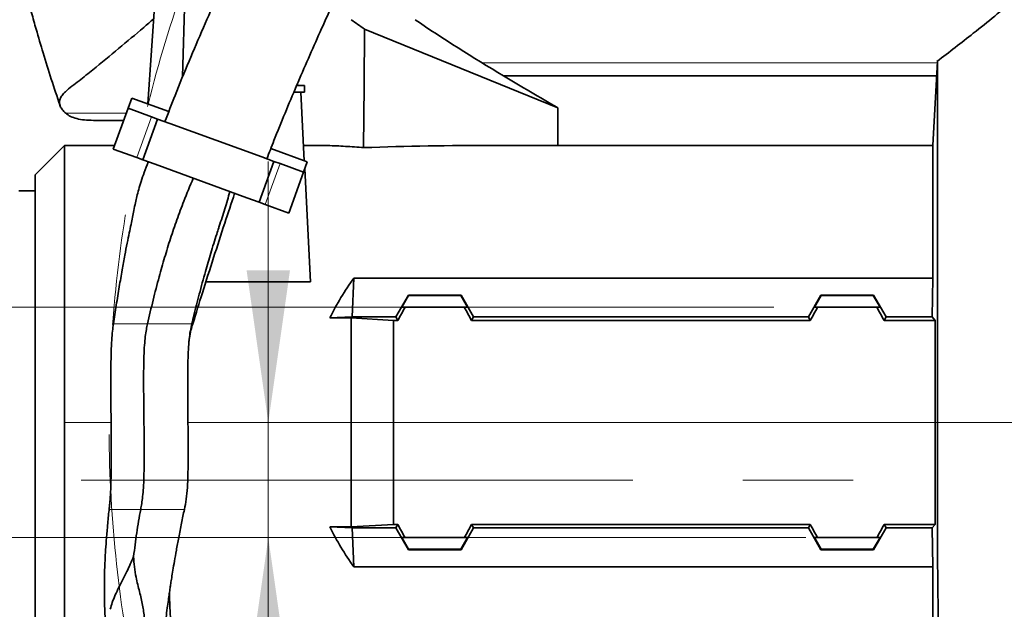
# Model space of a CAD drawing. Header units: millimetres. Extents: x 0 to 11920, y 0 to 8400.
# Tile 78 of 120: x 5130 to 5583, y 7270 to 7541. Entities that reach past the tile are written whole.
import ezdxf

# ---------------------------------------------------------------- set-up
doc = ezdxf.new("R2010")
doc.units = ezdxf.units.MM
doc.header["$LTSCALE"] = 20
doc.linetypes.add('CENTERX2', pattern=[20.32, 12.7, -2.54, 2.54, -2.54])
doc.styles.add('SLDTEXTSTYLE0', font='TXT', dxfattribs={"width": 0.605})
doc.dimstyles.new('SLDDIMSTYLE2', dxfattribs={"dimtxt": 70, "dimasz": 70, "dimexe": 0, "dimexo": 0.0625, "dimgap": 17.5, "dimtad": 1, "dimdec": 1, "dimrnd": 1e-09, "dimzin": 12, "dimdsep": 46, "dimtxsty": 'SLDTEXTSTYLE0', "dimsah": 1, "dimcen": 0.09, "dimadec": 0, "dimazin": 3, "dimtfac": 1, "dimtmove": 0, "dimatfit": 0, "dimfxl": 1, "dimfrac": 2, "dimtolj": 1, "dimtzin": 12, "dimarcsym": 0})

# ---------------------------------------------------------------- blocks, each defined once
blk = doc.blocks.new('SW_SYMBOL_HOLE_DEPTH')
at = {"color": 0, "linetype": 'Continuous', "lineweight": 18}
for p, q in [((0, 17500), (16000, 17500)), ((8000, 17500), (8000, 1500)), ((2000, 11100), (8000, 1500)), ((14000, 11100), (8000, 1500))]:
    blk.add_line(p, q, dxfattribs=at)
blk = doc.blocks.new('_D_83')
at = {"color": 7, "linetype": 'Continuous', "lineweight": 0}
for p, q in [((4851.83, 7409.12), (4851.83, 7529.12)), ((5477.07, 7409.12), (4821.83, 7409.12)), ((4851.83, 7409.12), (4851.83, 7303.12)), ((5491.75, 7303.12), (4821.83, 7303.12)), ((4851.83, 7303.12), (4851.83, 6421.16))]:
    blk.add_line(p, q, dxfattribs=at)
at = {"color": 7, "linetype": 'Continuous', "lineweight": 18}
for points in [[(4851.83, 7409.12), (4861.83, 7479.12), (4841.83, 7479.12)], [(4851.83, 7303.12), (4841.83, 7233.12), (4861.83, 7233.12)]]:
    blk.add_solid(points, dxfattribs=at)
at = {"color": 7, "linetype": 'Continuous', "lineweight": 18, "xscale": 0.004511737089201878, "yscale": 0.004511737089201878, "zscale": 0.004511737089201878, "rotation": 89.9999999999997}
blk.add_blockref('SW_SYMBOL_HOLE_DEPTH', (4841.72, 6955.68), dxfattribs=at)
at = {"color": 7, "linetype": 'Continuous', "lineweight": 18, "char_height": 70, "attachment_point": 1, "rotation": 90, "style": 'SLDTEXTSTYLE0'}
for s, insert in [('22)', (4761.4, 7052.37)), ('(4x M12', (4761.4, 6607.82)), ('106', (4761.4, 6421.16))]:
    blk.add_mtext(s, dxfattribs=dict(at, insert=insert))
blk = doc.blocks.new('_D_84')
at = {"color": 7, "linetype": 'Continuous', "lineweight": 0}
for p, q in [((5244.23, 7356.12), (5244.23, 7476.12)), ((5244.23, 7303.12), (5244.23, 7356.12)), ((5491.75, 7303.12), (5214.23, 7303.12)), ((5244.23, 7303.12), (5244.23, 6590.58))]:
    blk.add_line(p, q, dxfattribs=at)
at = {"color": 7, "linetype": 'Continuous', "lineweight": 18}
for points in [[(5244.23, 7356.12), (5254.23, 7426.12), (5234.23, 7426.12)], [(5244.23, 7303.12), (5234.23, 7233.12), (5254.23, 7233.12)]]:
    blk.add_solid(points, dxfattribs=at)
at = {"color": 7, "linetype": 'Continuous', "lineweight": 18, "insert": (5153.99, 6590.58), "char_height": 70, "attachment_point": 1, "rotation": 90, "style": 'SLDTEXTSTYLE0'}
blk.add_mtext('53', dxfattribs=at)

msp = doc.modelspace()

# ---------------------------------------------------------------- linework, layer by layer
at = {"color": 7, "linetype": 'Continuous', "lineweight": 35}
for p, q in [((5195.800635, 7604.615361), (5188.733825, 7502.711427)), ((5204.789643, 7515.154833), (5207.262834, 7601.021218)), ((5288.596414, 7537.139853), (5377.614812, 7500.887587)), ((5552.393436, 7522.36522), (5550.362642, 7483.615361)), ((5352.599328, 7515.615361), (5552.039691, 7515.615361)), ((5257.275062, 7511.112533), (5260.864136, 7511.112533)), ((5257.648042, 7511.112533), (5257.705918, 7512.107332)), ((5260.864136, 7508.112533), (5260.864136, 7511.112533)), ((5181.364136, 7505.393774), (5179.654035, 7500.695311)), ((5198.410284, 7499.189484), (5181.364136, 7505.393774)), ((5259.150884, 7508.115361), (5256.014024, 7508.115361)), ((5260.808916, 7476.478239), (5259.150884, 7508.115361)), ((5259.151033, 7508.112533), (5260.864136, 7508.112533)), ((5179.654035, 7500.695311), (5172.813632, 7481.901459)), ((5179.654035, 7500.695311), (5190.4605, 7496.76208)), ((5377.634923, 7483.615361), (5377.614812, 7500.887587)), ((5190.4605, 7496.76208), (5193.279578, 7495.736019)), ((5177.623099, 7495.115361), (5163.664398, 7495.115361)), ((5193.279578, 7495.736019), (5186.439175, 7476.942167)), ((5198.917734, 7493.683898), (5193.279578, 7495.736019)), ((5198.917734, 7493.683898), (5241.203902, 7478.292992)), ((5150.362642, 7483.615361), (5136.862642, 7470.115361)), ((5173.437442, 7483.615361), (5150.362642, 7483.615361)), ((5150.362642, 7483.615361), (5150.362642, 7356.115361)), ((5264.87728, 7483.615361), (5260.434875, 7483.615361)), ((5550.362642, 7483.615361), (5347.703191, 7483.615361)), ((5550.362642, 7422.554848), (5550.362642, 7483.615361)), ((5172.813632, 7481.901459), (5183.620097, 7477.968227)), ((5183.620097, 7477.968227), (5186.439175, 7476.942167)), ((5241.203902, 7478.292992), (5246.842058, 7476.240871)), ((5262.177701, 7475.980042), (5245.381799, 7482.09325)), ((5192.077331, 7474.890046), (5186.439175, 7476.942167)), ((5192.077331, 7474.890046), (5234.363499, 7459.499139)), ((5246.842058, 7476.240871), (5240.001655, 7457.447019)), ((5246.842058, 7476.240871), (5249.661135, 7475.214811)), ((5249.661135, 7475.214811), (5260.467601, 7471.281579)), ((5260.467601, 7471.281579), (5262.177701, 7475.980042)), ((5136.862642, 7470.115361), (5136.862642, 7246.429493)), ((5260.467601, 7471.281579), (5253.627198, 7452.487726)), ((5263.726002, 7420.816923), (5261.004022, 7472.755385)), ((5136.862642, 7462.615361), (5129.362642, 7462.615361)), ((5234.363499, 7459.499139), (5240.001655, 7457.447019)), ((5240.001655, 7457.447019), (5242.820733, 7456.420958)), ((5242.820733, 7456.420958), (5253.627198, 7452.487726)), ((5215.486896, 7420.816923), (5263.726002, 7420.816923)), ((5283.671654, 7422.554848), (5282.927101, 7404.664225)), ((5283.671654, 7422.554848), (5550.362642, 7422.554848)), ((5550.362642, 7422.554848), (5549.955461, 7404.664225)), ((5308.731322, 7414.68256), (5302.968405, 7404.664225)), ((5305.753346, 7409.115361), (5308.849446, 7414.477963)), ((5308.731322, 7414.68256), (5308.849446, 7414.477963)), ((5308.731322, 7414.68256), (5332.993962, 7414.68256)), ((5308.849446, 7414.477963), (5332.875838, 7414.477963)), ((5332.993962, 7414.68256), (5332.875838, 7414.477963)), ((5335.971938, 7409.115361), (5332.875838, 7414.477963)), ((5332.993962, 7414.68256), (5338.756879, 7404.664225)), ((5498.731322, 7414.68256), (5492.968405, 7404.664225)), ((5495.753346, 7409.115361), (5498.849446, 7414.477963)), ((5498.731322, 7414.68256), (5498.849446, 7414.477963)), ((5498.731322, 7414.68256), (5522.993962, 7414.68256)), ((5498.849446, 7414.477963), (5522.875838, 7414.477963)), ((5522.875838, 7414.477963), (5522.993962, 7414.68256)), ((5525.971938, 7409.115361), (5522.875838, 7414.477963)), ((5522.993962, 7414.68256), (5528.756879, 7404.664225)), ((5307.212556, 7409.115361), (5305.753346, 7409.115361)), ((5334.512727, 7409.115361), (5307.212556, 7409.115361)), ((5334.512727, 7409.115361), (5335.971938, 7409.115361)), ((5497.212556, 7409.115361), (5495.753346, 7409.115361)), ((5524.512727, 7409.115361), (5497.212556, 7409.115361)), ((5524.512727, 7409.115361), (5525.971938, 7409.115361)), ((5272.636866, 7404.211708), (5282.927101, 7404.664225)), ((5282.362642, 7404.211708), (5272.636866, 7404.211708)), ((5282.362642, 7404.211708), (5301.862642, 7403.100215)), ((5282.362642, 7404.211708), (5282.362642, 7356.115361)), ((5282.927101, 7404.664225), (5302.968405, 7404.664225)), ((5301.862642, 7403.100215), (5301.862642, 7356.115361)), ((5303.871386, 7403.100215), (5301.862642, 7403.100215)), ((5302.968405, 7404.664225), (5303.871386, 7403.100215)), ((5338.756879, 7404.664225), (5337.853897, 7403.100215)), ((5493.871386, 7403.100215), (5337.853897, 7403.100215)), ((5338.756879, 7404.664225), (5492.968405, 7404.664225)), ((5492.968405, 7404.664225), (5493.871386, 7403.100215)), ((5528.756879, 7404.664225), (5527.853897, 7403.100215)), ((5527.853897, 7403.100215), (5551.384593, 7403.100215)), ((5549.955461, 7404.664225), (5528.756879, 7404.664225)), ((5549.955461, 7404.664225), (5551.384593, 7403.100215)), ((5551.384593, 7356.115361), (5551.384593, 7403.100215)), ((5150.362642, 7356.115361), (5150.362642, 7232.273601)), ((5282.362642, 7356.115361), (5282.362642, 7308.019013)), ((5301.862642, 7356.115361), (5301.862642, 7309.130506)), ((5551.384593, 7309.130506), (5551.384593, 7356.115361)), ((5282.927101, 7307.566497), (5272.636866, 7308.019013)), ((5282.362642, 7308.019013), (5272.636866, 7308.019013)), ((5301.862642, 7309.130506), (5282.362642, 7308.019013)), ((5282.927101, 7307.566497), (5302.968405, 7307.566497)), ((5282.927101, 7307.566497), (5283.671654, 7289.675873)), ((5301.862642, 7309.130506), (5303.871386, 7309.130506)), ((5303.871386, 7309.130506), (5302.968405, 7307.566497)), ((5302.968405, 7307.566497), (5308.731322, 7297.548162)), ((5338.756879, 7307.566497), (5332.993962, 7297.548162)), ((5337.853897, 7309.130506), (5493.871386, 7309.130506)), ((5337.853897, 7309.130506), (5338.756879, 7307.566497)), ((5338.756879, 7307.566497), (5492.968405, 7307.566497)), ((5493.871386, 7309.130506), (5492.968405, 7307.566497)), ((5492.968405, 7307.566497), (5498.731322, 7297.548162)), ((5528.756879, 7307.566497), (5522.993962, 7297.548162)), ((5551.384593, 7309.130506), (5527.853897, 7309.130506)), ((5527.853897, 7309.130506), (5528.756879, 7307.566497)), ((5549.955461, 7307.566497), (5528.756879, 7307.566497)), ((5551.384593, 7309.130506), (5549.955461, 7307.566497)), ((5549.955461, 7307.566497), (5550.362642, 7289.675873)), ((5305.753346, 7303.115361), (5307.212556, 7303.115361)), ((5305.753346, 7303.115361), (5308.849446, 7297.752758)), ((5307.212556, 7303.115361), (5334.512727, 7303.115361)), ((5332.875838, 7297.752758), (5335.971938, 7303.115361)), ((5334.512727, 7303.115361), (5335.971938, 7303.115361)), ((5497.212556, 7303.115361), (5495.753346, 7303.115361)), ((5498.849446, 7297.752758), (5495.753346, 7303.115361)), ((5497.212556, 7303.115361), (5524.512727, 7303.115361)), ((5525.971938, 7303.115361), (5522.875838, 7297.752758)), ((5525.971938, 7303.115361), (5524.512727, 7303.115361)), ((5308.849446, 7297.752758), (5308.731322, 7297.548162)), ((5308.731322, 7297.548162), (5332.993962, 7297.548162)), ((5308.849446, 7297.752758), (5332.875838, 7297.752758)), ((5332.993962, 7297.548162), (5332.875838, 7297.752758)), ((5498.731322, 7297.548162), (5498.849446, 7297.752758)), ((5498.731322, 7297.548162), (5522.993962, 7297.548162)), ((5498.849446, 7297.752758), (5522.875838, 7297.752758)), ((5522.993962, 7297.548162), (5522.875838, 7297.752758)), ((5550.362642, 7289.675873), (5283.671654, 7289.675873)), ((5550.362642, 7289.675873), (5550.362642, 7233.260745))]:
    msp.add_line(p, q, dxfattribs=at)
at = {"color": 8, "linetype": 'Continuous', "lineweight": 18}
for p, q in [((5552.354137, 7521.615361), (5342.622103, 7521.615361)), ((5150.978087, 7498.373226), (5178.808865, 7498.373226)), ((5190.4605, 7496.76208), (5183.620097, 7477.968227)), ((5249.661135, 7475.214811), (5242.820733, 7456.420958)), ((5150.362642, 7356.115361), (5171.815323, 7356.115361)), ((5207.236848, 7356.115361), (5282.362642, 7356.115361)), ((5282.362642, 7356.115361), (5301.862642, 7356.115361)), ((5551.384593, 7356.115361), (5301.862642, 7356.115361)), ((5551.384593, 7356.115361), (5552.393474, 7356.115361)), ((5181.406406, 7316.115361), (5185.466486, 7316.115361))]:
    msp.add_line(p, q, dxfattribs=at)
at = {"color": 7, "linetype": 'CENTERX2', "lineweight": 18}
msp.add_line((5158.057994, 7329.615361), (5514.182706, 7329.615361), dxfattribs=at)
at = {"color": 7, "linetype": 'Continuous', "lineweight": 35, "flags": 128}
msp.add_lwpolyline([(5288.596414, 7537.139853), (5288.382207, 7511.096352), (5288.149744, 7482.577291)], dxfattribs=at)
at = {"color": 7, "linetype": 'CENTERX2', "lineweight": 18}
for radius in [709.017293, 600]:
    msp.add_circle((5770.862642, 7356.115361), radius, dxfattribs=at)
at = {"color": 7, "linetype": 'Continuous', "lineweight": 35}
for centre, major_axis, ratio, start_param, end_param in [((5427.245321, 7535.231363), (248.79207, -130.971312), 0.249052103, 4.2277331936, 4.2573216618), ((5415.866532, 7543.046981), (194.744605, -102.51917), 0.249052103, 4.2847955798, 4.5147898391), ((5425.794712, 7536.227726), (192.248427, -101.20511), 0.249052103, 4.4556557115, 4.5916365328), ((5373.188575, 7356.115361), (469.965132, -7.461393), 0.2708317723, 1.6293505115, 1.7570438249), ((5413.35966, 7356.115361), (151.948583, 0), 0.8390996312, 2.5934603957, 2.7547932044), ((5268.315554, 7356.115361), (85.07475, 146.949349), 0.0453552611, 5.0639744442, 5.1074921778), ((5373.40973, 7356.115361), (-85.07475, 146.949349), 0.0453552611, 1.1756931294, 1.219210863), ((5458.315554, 7356.115361), (85.07475, 146.949349), 0.0453552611, 5.0639744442, 5.1074921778), ((5563.40973, 7356.115361), (-85.07475, 146.949349), 0.0453552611, 1.1756931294, 1.219210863), ((5413.35966, 7356.115361), (151.948583, 0), 0.8390996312, 3.5283921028, 3.6897249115), ((5268.315554, 7356.115361), (-85.07475, 146.949349), 0.0453552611, 4.317285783, 4.3608035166), ((5373.40973, 7356.115361), (85.07475, 146.949349), 0.0453552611, 1.9223817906, 1.9658995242), ((5458.315554, 7356.115361), (-85.07475, 146.949349), 0.0453552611, 4.317285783, 4.3608035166), ((5563.40973, 7356.115361), (85.07475, 146.949349), 0.0453552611, 1.9223817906, 1.9658995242)]:
    msp.add_ellipse(centre, major_axis=major_axis, ratio=ratio, start_param=start_param, end_param=end_param, dxfattribs=at)
for points, knots in [([(5399.60531, 7757.689857), (5399.635785, 7757.775851), (5400.041859, 7758.921666), (5400.751706, 7761.02087), (5401.695492, 7763.854822), (5402.496283, 7766.337032), (5403.19646, 7768.5616), (5403.787147, 7770.486932), (5404.267184, 7772.090035), (5404.640856, 7773.363261), (5405.035029, 7774.730701), (5405.494692, 7776.36758), (5406.049339, 7778.421383), (5406.650853, 7780.775801), (5407.275587, 7783.457212), (5407.813327, 7786.10294), (5408.261136, 7788.828488), (5408.570838, 7791.510594), (5408.72402, 7794.176129), (5408.687826, 7796.992327), (5408.406035, 7799.954822), (5407.71804, 7803.350204), (5406.553888, 7806.836657), (5404.892609, 7810.193058), (5402.702209, 7813.377186), (5400.258367, 7816.032042), (5397.719834, 7818.14359), (5394.755903, 7820.059033), (5391.312221, 7821.650019), (5387.540742, 7822.718441), (5384.023134, 7823.18327), (5380.879007, 7823.199484), (5377.963105, 7822.895031), (5374.889958, 7822.227136), (5371.616428, 7821.095358), (5368.249963, 7819.429542), (5365.584908, 7817.661801), (5363.747345, 7816.220341), (5362.517253, 7815.160815), (5361.364509, 7814.094556), (5360.151375, 7812.892246), (5358.868296, 7811.532647), (5357.586638, 7810.087042), (5356.412254, 7808.689609), (5355.444014, 7807.490586), (5354.625623, 7806.448949), (5353.78418, 7805.352584), (5352.801497, 7804.039938), (5351.675979, 7802.496182), (5350.430853, 7800.742727), (5349.194616, 7798.957776), (5348.076433, 7797.309082), (5347.112982, 7795.866527), (5346.198001, 7794.479231), (5344.883379, 7792.461574), (5343.065427, 7789.620068), (5340.476826, 7785.477981), (5337.354437, 7780.361155), (5333.630121, 7774.115285), (5329.416416, 7766.899132), (5324.737667, 7758.732508), (5319.737582, 7749.853275), (5314.593552, 7740.578598), (5310.030477, 7732.240218), (5306.090423, 7724.967725), (5302.7874, 7718.825795), (5299.524595, 7712.716124), (5296.321103, 7706.677617), (5293.282265, 7700.913361), (5290.572591, 7695.744123), (5288.292414, 7691.373563), (5286.453352, 7687.835058), (5284.922818, 7684.881166), (5283.514234, 7682.155724), (5281.681565, 7678.600663), (5279.215603, 7673.79871), (5276.012642, 7667.527807), (5272.332088, 7660.276447), (5268.518788, 7652.709258), (5264.608742, 7644.893669), (5260.606304, 7636.835573), (5256.174322, 7627.839127), (5251.260367, 7617.769532), (5245.885531, 7606.633604), (5240.082217, 7594.454194), (5233.930062, 7581.346883), (5227.495472, 7567.395756), (5220.905392, 7552.805021), (5214.259025, 7537.725241), (5207.689217, 7522.320547), (5201.73934, 7507.909181), (5198.15123, 7498.564643), (5196.601187, 7494.527858)], [0, 0, 0, 0, 0.0011116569, 0.0148121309, 0.0271569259, 0.0381207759, 0.0476873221, 0.0571367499, 0.064632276, 0.0702719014, 0.0756439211, 0.08465015, 0.0943426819, 0.1066924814, 0.1198729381, 0.1337463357, 0.146257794, 0.1585796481, 0.1705051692, 0.1814308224, 0.1916617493, 0.2003022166, 0.2089597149, 0.2176297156, 0.2245309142, 0.2315541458, 0.2378359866, 0.2436162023, 0.2512077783, 0.2584729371, 0.2651820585, 0.2711549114, 0.2773067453, 0.2844441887, 0.29256511, 0.3016445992, 0.3106824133, 0.3163674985, 0.3218236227, 0.3277145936, 0.3343241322, 0.3416551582, 0.3495987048, 0.3566990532, 0.3620796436, 0.3665427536, 0.3715482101, 0.377457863, 0.3842793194, 0.3914687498, 0.3988973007, 0.4049422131, 0.4097270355, 0.414498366, 0.4195643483, 0.4303965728, 0.4423389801, 0.4576982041, 0.4744822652, 0.4927623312, 0.5126125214, 0.5334435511, 0.5539634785, 0.5740685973, 0.5869472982, 0.5996014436, 0.6120140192, 0.6241691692, 0.6359287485, 0.6463036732, 0.6546063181, 0.6614576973, 0.6668473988, 0.671678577, 0.6771620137, 0.6872678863, 0.6991093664, 0.7126845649, 0.7279820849, 0.7411950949, 0.7557670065, 0.7720546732, 0.7900083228, 0.8099253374, 0.8313897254, 0.8542619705, 0.8783615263, 0.9034596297, 0.9288108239, 0.9545577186, 0.9803692, 1, 1, 1, 1]), ([(5243.575806, 7477.427503), (5244.648769, 7480.223175), (5247.355804, 7487.27652), (5251.943903, 7498.49675), (5257.24157, 7511.099879), (5262.648453, 7523.568773), (5268.062877, 7535.764079), (5273.714781, 7548.235796), (5279.519899, 7560.807655), (5285.394001, 7573.313559), (5290.945253, 7584.962759), (5296.151565, 7595.752545), (5300.970178, 7605.63014), (5305.368501, 7614.560028), (5309.331462, 7622.539287), (5312.916052, 7629.704375), (5316.471565, 7636.765154), (5319.952342, 7643.631249), (5323.285231, 7650.161655), (5326.105389, 7655.655726), (5328.625858, 7660.542504), (5331.06336, 7665.247515), (5333.674343, 7670.263602), (5336.562383, 7675.783485), (5339.822592, 7681.978151), (5343.518041, 7688.951507), (5347.624878, 7696.639094), (5352.065467, 7704.874198), (5356.629981, 7713.248706), (5361.106287, 7721.364955), (5365.343145, 7728.950759), (5369.322997, 7735.980317), (5373.039858, 7742.449379), (5376.487077, 7748.352453), (5379.611914, 7753.606899), (5382.089922, 7757.689864), (5383.975228, 7760.739361), (5385.367922, 7762.957856), (5386.598878, 7764.888539), (5387.776984, 7766.707801), (5388.994615, 7768.555124), (5390.164497, 7770.290216), (5391.203041, 7771.793313), (5392.033733, 7772.968451), (5392.746606, 7773.954476), (5393.414852, 7774.85779), (5394.074038, 7775.72563), (5394.746098, 7776.580009), (5395.332941, 7777.292553), (5395.780829, 7777.804512), (5395.851666, 7777.883663), (5395.890023, 7777.926522)], [0, 0, 0, 0, 0.02091935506, 0.05277853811, 0.08508610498, 0.11738266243, 0.14927495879, 0.18044035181, 0.21588517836, 0.24960824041, 0.28132981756, 0.31083318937, 0.33842507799, 0.36342198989, 0.3857382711, 0.40596053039, 0.42455854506, 0.4464237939, 0.46544407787, 0.48161724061, 0.49478052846, 0.50877469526, 0.5236682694, 0.53994646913, 0.55891914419, 0.58060090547, 0.60490536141, 0.63171878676, 0.66016768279, 0.68783007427, 0.7145151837, 0.7402167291, 0.76493565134, 0.78868085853, 0.81143793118, 0.83217254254, 0.84463537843, 0.85605305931, 0.8664619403, 0.87623026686, 0.88764811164, 0.90110293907, 0.91172473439, 0.92128136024, 0.92976632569, 0.9379339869, 0.94795559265, 0.95995033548, 0.9729800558, 0.98536927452, 1, 1, 1, 1]), ([(5130.105806, 7563.938458), (5130.45399, 7562.540608), (5131.441746, 7558.575079), (5133.138021, 7552.12698), (5135.192241, 7544.563534), (5137.639022, 7535.903991), (5140.646007, 7525.740268), (5144.291166, 7514.012115), (5146.976303, 7505.979111), (5148.335062, 7501.914172)], [0, 0, 0, 0, 0.0670037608, 0.1900814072, 0.3092282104, 0.429726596, 0.606128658, 0.8006893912, 1, 1, 1, 1]), ([(5588.538996, 7551.10556), (5582.040825, 7545.762993), (5570.089712, 7535.937209), (5557.81605, 7526.519212), (5552.215938, 7522.222056)], [0, 0, 0, 0, 0.5437293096, 1, 1, 1, 1]), ([(5150.978087, 7498.373226), (5150.404727, 7498.918128), (5149.257779, 7500.008149), (5148.329358, 7501.650438), (5147.964225, 7503.302518), (5148.253907, 7504.962618), (5149.168208, 7506.62797), (5150.982411, 7508.577797), (5153.791062, 7510.808203), (5158.180977, 7514.164038), (5165.348493, 7519.937825), (5175.375445, 7528.128113), (5184.608538, 7535.948772), (5189.924116, 7540.513286), (5191.445922, 7541.820068)], [0, 0, 0, 0, 0.0375957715, 0.0752064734, 0.1128030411, 0.1509267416, 0.1890663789, 0.2271937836, 0.2852716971, 0.3433535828, 0.4595136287, 0.6846080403, 0.9097058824, 1, 1, 1, 1]), ([(5552.393436, 7522.36522), (5552.393454, 7522.255721), (5552.39349, 7522.035962), (5552.393393, 7520.237049), (5552.393479, 7517.33139), (5552.393437, 7513.241172), (5552.393411, 7508.074793), (5552.393498, 7501.863883), (5552.393393, 7494.534144), (5552.393469, 7486.220308), (5552.393451, 7477.041081), (5552.3934, 7467.038213), (5552.393501, 7456.122511), (5552.3934, 7444.507216), (5552.393454, 7432.354838), (5552.393472, 7419.70449), (5552.393388, 7406.447183), (5552.39348, 7394.345945), (5552.393451, 7383.689076), (5552.393414, 7374.588995), (5552.39344, 7365.385536), (5552.393463, 7359.208613), (5552.393474, 7356.115361)], [0, 0, 0, 0, 0.0527198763, 0.1058062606, 0.1600460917, 0.2146847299, 0.2674043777, 0.3204890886, 0.3747273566, 0.4293636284, 0.4821268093, 0.5352571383, 0.5895440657, 0.644231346, 0.696954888, 0.750044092, 0.8042870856, 0.8589278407, 0.893925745, 0.9290301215, 0.9644600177, 1, 1, 1, 1]), ([(5150.978087, 7498.373226), (5151.671797, 7497.866251), (5153.060762, 7496.851171), (5155.950369, 7495.863217), (5159.405634, 7495.228739), (5162.243744, 7495.153182), (5163.664398, 7495.115361)], [0, 0, 0, 0, 0.24859445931, 0.497742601, 0.74858815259, 1, 1, 1, 1]), ([(5264.87728, 7483.597321), (5267.102881, 7483.583517), (5271.965602, 7483.553356), (5279.725398, 7483.194896), (5285.339789, 7482.783295), (5288.149744, 7482.577291)], [0, 0, 0, 0, 0.2965479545, 0.6479282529, 1, 1, 1, 1]), ([(5188.987637, 7476.014894), (5188.968419, 7475.971519), (5188.270912, 7474.397213), (5187.152543, 7471.380313), (5185.69653, 7467.170509), (5184.586917, 7463.445822), (5183.730137, 7460.193596), (5182.978162, 7456.987941), (5182.31916, 7453.817434), (5181.673924, 7450.476427), (5180.990587, 7447.01095), (5180.18183, 7443.08187), (5179.191553, 7438.37391), (5178.057324, 7432.665476), (5176.853957, 7425.969659), (5175.55383, 7418.32633), (5174.193583, 7410.092872), (5173.342197, 7404.419993), (5172.914015, 7401.566968)], [0, 0, 0, 0, 0.0018973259, 0.0688628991, 0.1270868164, 0.1778049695, 0.2217596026, 0.2593271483, 0.3071896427, 0.3490258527, 0.3929917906, 0.4457593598, 0.5083520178, 0.5831893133, 0.6731820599, 0.7752959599, 0.8869909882, 1, 1, 1, 1]), ([(5209.675154, 7468.484962), (5208.19977, 7464.974894), (5205.569367, 7458.716934), (5202.065425, 7449.427889), (5199.120712, 7440.782754), (5196.468956, 7432.014527), (5193.777606, 7422.544689), (5191.13201, 7412.392876), (5189.464125, 7405.165846), (5188.629697, 7401.550223)], [0, 0, 0, 0, 0.1652014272, 0.2945309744, 0.4242031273, 0.5544898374, 0.6849989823, 0.8424075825, 1, 1, 1, 1]), ([(5209.480902, 7401.535696), (5210.9367, 7406.268358), (5214.06499, 7416.43813), (5218.976318, 7431.853765), (5223.929759, 7447.125453), (5227.203766, 7456.96457), (5228.729773, 7461.55056)], [0, 0, 0, 0, 0.2351460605, 0.5052931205, 0.7694182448, 1, 1, 1, 1]), ([(5221.392345, 7445.628311), (5221.479544, 7445.898383), (5222.417605, 7448.803735), (5223.813126, 7453.009363), (5225.460837, 7458.315363), (5226.123284, 7461.021967), (5226.455071, 7462.377572)], [0, 0, 0, 0, 0.0486704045, 0.5235807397, 0.7613850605, 1, 1, 1, 1]), ([(5209.062244, 7401.535533), (5209.373161, 7402.856584), (5210.441028, 7407.393837), (5212.501782, 7415.439125), (5215.082317, 7424.954991), (5217.780768, 7434.178638), (5219.820955, 7440.864291), (5221.094642, 7444.682386), (5221.408475, 7445.623154)], [0, 0, 0, 0, 0.0882768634, 0.3031938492, 0.5393814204, 0.730518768, 0.9336006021, 1, 1, 1, 1]), ([(5172.90835, 7401.550223), (5172.751193, 7400.428463), (5172.401893, 7397.935212), (5172.066413, 7393.644394), (5171.848103, 7388.330597), (5171.736864, 7381.952576), (5171.708138, 7374.713632), (5171.736792, 7366.945401), (5171.793998, 7359.026111), (5171.85275, 7351.318905), (5171.890061, 7344.13115), (5171.888927, 7337.689615), (5171.839088, 7332.12871), (5171.737134, 7327.488818), (5171.585472, 7323.722495), (5171.391938, 7320.706146), (5171.166882, 7318.256082), (5171.004184, 7316.791901), (5170.929007, 7316.115361)], [0, 0, 0, 0, 0.0399655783, 0.0888284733, 0.1509742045, 0.2264152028, 0.3124001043, 0.4047306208, 0.4987508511, 0.5900521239, 0.6749433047, 0.7507310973, 0.815849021, 0.8698683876, 0.9134192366, 0.9480430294, 0.9759927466, 1, 1, 1, 1]), ([(5188.629697, 7401.550223), (5188.435118, 7400.663297), (5188.01065, 7398.728486), (5187.524541, 7395.435727), (5187.165693, 7391.365561), (5186.933591, 7386.372687), (5186.817456, 7380.460176), (5186.799212, 7373.751198), (5186.851508, 7366.460293), (5186.940935, 7358.862799), (5187.03099, 7351.264484), (5187.085652, 7343.971098), (5187.072791, 7337.257937), (5186.967551, 7331.339449), (5186.754377, 7326.338862), (5186.42897, 7322.258973), (5185.992432, 7318.954744), (5185.631808, 7317.007872), (5185.466486, 7316.115361)], [0, 0, 0, 0, 0.0318059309, 0.0693840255, 0.1164969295, 0.1748590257, 0.2443946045, 0.3235790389, 0.4098012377, 0.4997273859, 0.5896630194, 0.6759139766, 0.7551471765, 0.824752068, 0.8832029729, 0.9304188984, 0.9681017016, 1, 1, 1, 1]), ([(5205.574143, 7316.115361), (5205.883833, 7317.65735), (5206.551212, 7320.980326), (5206.99641, 7326.351027), (5207.2256, 7331.857596), (5207.31264, 7337.042068), (5207.334696, 7341.558152), (5207.326809, 7345.353894), (5207.308302, 7348.480247), (5207.284961, 7351.35185), (5207.25491, 7354.45758), (5207.215232, 7358.171355), (5207.168918, 7362.495744), (5207.123214, 7367.474739), (5207.09281, 7373.157512), (5207.107576, 7378.968712), (5207.200861, 7384.580708), (5207.388123, 7389.576647), (5207.721857, 7394.11478), (5208.242191, 7398.067654), (5208.789238, 7400.444327), (5209.043786, 7401.550223)], [0, 0, 0, 0, 0.0557429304, 0.120125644, 0.1880373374, 0.2486343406, 0.3014224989, 0.345984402, 0.381383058, 0.4107658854, 0.446417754, 0.4900089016, 0.5406615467, 0.5976719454, 0.6641515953, 0.7394194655, 0.8009105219, 0.8604369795, 0.9142400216, 0.9600948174, 1, 1, 1, 1]), ([(5207.637832, 7392.442538), (5207.721646, 7393.277355), (5207.926875, 7395.321494), (5208.522502, 7398.374951), (5209.170705, 7400.54492), (5209.471005, 7401.550223)], [0, 0, 0, 0, 0.2703437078, 0.6619649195, 1, 1, 1, 1]), ([(5552.393474, 7356.115361), (5552.39348, 7352.909593), (5552.393494, 7346.487248), (5552.393224, 7337.039598), (5552.394013, 7327.786929), (5552.39024, 7315.757342), (5552.419489, 7300.838787), (5552.573924, 7282.947271), (5552.909233, 7258.999442), (5553.693491, 7223.064004), (5555.22284, 7175.081875), (5558.04242, 7103.487218), (5560.534338, 7049.092109), (5562.327117, 7011.532298), (5562.497003, 7007.901751), (5562.689926, 7003.596608), (5562.851572, 6999.757323), (5562.97878, 6996.556971), (5563.076399, 6993.92042), (5563.153952, 6991.507241), (5563.189478, 6989.946546), (5563.189783, 6989.129181), (5563.140179, 6989.107347), (5563.061911, 6989.12123), (5562.934134, 6989.11256), (5562.974531, 6989.114496), (5563.000133, 6989.115723)], [0, 0, 0, 0, 0.02123520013, 0.04254200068, 0.06279947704, 0.08311883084, 0.12390380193, 0.16469134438, 0.20490449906, 0.28707152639, 0.40949780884, 0.53193222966, 0.77493110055, 0.78114742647, 0.78737802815, 0.8000911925, 0.81257926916, 0.81880244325, 0.82980046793, 0.84079485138, 0.85210830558, 0.86177381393, 0.87163425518, 0.89150252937, 0.93123833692, 1, 1, 1, 1]), ([(5170.93985, 7316.131212), (5170.894441, 7315.746696), (5170.570037, 7312.999718), (5170.118362, 7308.177855), (5169.587947, 7301.916652), (5169.219784, 7296.415225), (5168.971858, 7291.590939), (5168.82181, 7287.375774), (5168.740237, 7283.550053), (5168.714509, 7280.121233), (5168.731308, 7277.098018), (5168.773718, 7274.533591), (5168.829024, 7272.455321), (5168.8848, 7270.875405), (5168.934157, 7269.677958), (5168.987804, 7268.517347), (5169.062508, 7267.08688), (5169.17044, 7265.329312), (5169.288955, 7263.558561), (5169.394312, 7262.398856), (5169.437974, 7261.918256)], [0, 0, 0, 0, 0.02050336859, 0.14647599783, 0.25763432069, 0.35575123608, 0.44233895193, 0.51861956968, 0.5855127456, 0.65267017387, 0.70899890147, 0.75523351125, 0.79818422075, 0.82809400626, 0.84652246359, 0.86764562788, 0.89550945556, 0.92999393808, 0.97098832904, 1, 1, 1, 1]), ([(5185.466486, 7316.115361), (5184.823255, 7312.500589), (5183.534113, 7305.255974), (5182.650112, 7298.039217), (5182.207192, 7294.423331)], [0, 0, 0, 0, 0.49895974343, 1, 1, 1, 1]), ([(5197.01594, 7265.340614), (5197.058319, 7265.699685), (5197.266174, 7267.460787), (5197.662307, 7270.488538), (5198.157027, 7274.131531), (5198.5384, 7276.800624), (5198.814029, 7278.677683), (5199.044704, 7280.221876), (5199.345213, 7282.194137), (5199.765511, 7284.878485), (5200.322918, 7288.318854), (5201.034339, 7292.535647), (5201.919365, 7297.549809), (5203.003572, 7303.381993), (5204.225931, 7309.651258), (5205.139345, 7313.998111), (5205.58223, 7316.105757)], [0, 0, 0, 0, 0.0235825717, 0.1156633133, 0.1915922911, 0.2514739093, 0.279719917, 0.3059254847, 0.3449253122, 0.3982648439, 0.4659614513, 0.5480542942, 0.6446118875, 0.7557365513, 0.8815646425, 1, 1, 1, 1]), ([(5182.207192, 7294.423331), (5181.179242, 7292.083935), (5179.570072, 7288.421803), (5177.198879, 7283.792644), (5175.36489, 7280.221084), (5173.702596, 7276.742964), (5172.335066, 7273.397309), (5171.72282, 7271.206098), (5171.428035, 7270.151072)], [0, 0, 0, 0, 0.2596595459, 0.4064756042, 0.554449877, 0.7057692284, 0.8583334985, 1, 1, 1, 1]), ([(5182.207192, 7294.423331), (5182.287909, 7292.830547), (5182.450379, 7289.624544), (5183.423756, 7284.188839), (5184.932098, 7278.288631), (5186.429596, 7272.028638), (5187.242726, 7266.142665), (5187.428728, 7260.504434), (5187.179863, 7255.109785), (5186.640113, 7249.852392), (5185.876067, 7244.533591), (5185.127576, 7240.189569), (5184.632088, 7237.690334), (5184.478552, 7236.915899)], [0, 0, 0, 0, 0.07126956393, 0.14345345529, 0.24577401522, 0.34469844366, 0.44611699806, 0.54203189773, 0.63872692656, 0.73695745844, 0.83551259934, 0.9490304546, 1, 1, 1, 1]), ([(5285.310746, 7131.548759), (5284.054107, 7131.756787), (5279.544861, 7132.503261), (5272.254159, 7134.082318), (5263.40934, 7136.306617), (5256.078103, 7138.562172), (5250.192074, 7140.677152), (5245.816606, 7142.441758), (5242.100244, 7144.11293), (5239.055145, 7145.631102), (5236.643714, 7146.954792), (5234.721713, 7148.099099), (5233.019222, 7149.185038), (5231.256891, 7150.394597), (5229.626126, 7151.617735), (5228.223199, 7152.757998), (5227.018199, 7153.801296), (5225.724164, 7155.00105), (5224.272225, 7156.464657), (5222.818548, 7158.080695), (5221.49511, 7159.700805), (5220.366632, 7161.20211), (5219.39291, 7162.594429), (5218.457395, 7164.022221), (5217.487113, 7165.604845), (5216.423767, 7167.475136), (5215.282619, 7169.659837), (5214.198008, 7171.936345), (5213.22728, 7174.169059), (5212.381799, 7176.290637), (5211.602481, 7178.455234), (5210.943657, 7180.538435), (5210.42886, 7182.385118), (5209.974905, 7184.212555), (5209.596045, 7185.96025), (5209.292103, 7187.552211), (5209.046056, 7188.974418), (5208.815777, 7190.434138), (5208.593021, 7191.987443), (5208.360239, 7193.756182), (5208.126366, 7195.678655), (5207.863215, 7197.970195), (5207.591167, 7200.457439), (5207.29069, 7203.308817), (5206.964682, 7206.485483), (5206.619796, 7209.889658), (5206.267315, 7213.374414), (5205.748511, 7218.370656), (5205.022247, 7224.953569), (5203.766719, 7233.791642), (5202.115476, 7243.470284), (5200.745306, 7251.690255), (5199.944277, 7257.806527), (5199.566809, 7261.35626), (5199.292272, 7264.625001), (5199.10268, 7267.399598), (5198.980838, 7269.573187), (5198.902088, 7271.259429), (5198.842523, 7272.762198), (5198.787724, 7274.500755), (5198.743994, 7276.310358), (5198.735095, 7277.587549), (5198.731446, 7278.111192)], [0, 0, 0, 0, 0.0143694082, 0.0515623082, 0.088798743, 0.1257355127, 0.1485285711, 0.1694516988, 0.1878198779, 0.2037025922, 0.2171681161, 0.2281020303, 0.2380972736, 0.2505327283, 0.2650890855, 0.2748660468, 0.2841517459, 0.2956354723, 0.3096558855, 0.3258569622, 0.3408589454, 0.3538692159, 0.3658436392, 0.3770178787, 0.3901875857, 0.4054101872, 0.4223380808, 0.4411970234, 0.4579855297, 0.473177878, 0.4896277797, 0.5068198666, 0.5196212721, 0.5318048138, 0.5460009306, 0.5568694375, 0.5657322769, 0.5753290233, 0.5857128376, 0.5956695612, 0.6090135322, 0.6214568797, 0.6359265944, 0.6524082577, 0.6708199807, 0.6907297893, 0.7108441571, 0.7309766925, 0.7763773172, 0.8207092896, 0.8655239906, 0.9113367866, 0.9268224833, 0.9417557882, 0.9542996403, 0.9644551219, 0.972173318, 0.9773578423, 0.9819645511, 0.9874907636, 0.9948712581, 1, 1, 1, 1])]:
    msp.add_open_spline(points, degree=3, knots=knots, dxfattribs=at)
at = {"color": 8, "linetype": 'Continuous', "lineweight": 18}
for points, knots in [([(5188.629697, 7401.550223), (5187.220513, 7401.550223), (5184.402081, 7401.550223), (5180.444863, 7401.550223), (5177.060641, 7401.550223), (5174.556998, 7401.550223), (5173.096591, 7401.550223), (5173.046049, 7401.550223), (5173.024632, 7401.550223)], [0, 0, 0, 0, 0.1741593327, 0.348326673, 0.5227896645, 0.6974300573, 0.8717877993, 1, 1, 1, 1]), ([(5188.629697, 7401.550223), (5188.785551, 7401.550223), (5189.097098, 7401.550223), (5190.113056, 7401.550223), (5191.467284, 7401.550223), (5193.139661, 7401.550223), (5195.047646, 7401.550223), (5197.11566, 7401.550223), (5199.258285, 7401.550223), (5201.387104, 7401.550223), (5203.408711, 7401.550223), (5205.236882, 7401.550223), (5206.787525, 7401.550223), (5208.001482, 7401.550223), (5208.751189, 7401.550223), (5209.083, 7401.550223), (5209.023325, 7401.550223), (5209.016046, 7401.550223)], [0, 0, 0, 0, 0.07073706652, 0.14140065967, 0.21204854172, 0.28272935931, 0.35347606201, 0.42429272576, 0.49514706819, 0.5659782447, 0.6367377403, 0.70742389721, 0.77805137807, 0.84867099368, 0.91937675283, 0.9901649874, 1, 1, 1, 1]), ([(5209.366056, 7401.550223), (5209.409352, 7401.550223), (5209.484356, 7401.550223), (5209.449014, 7401.550223), (5209.434073, 7401.550223)], [0, 0, 0, 0, 0.5772628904, 1, 1, 1, 1]), ([(5588.72088, 7356.115361), (5587.408611, 7356.115378), (5584.81109, 7356.115411), (5580.996617, 7356.115464), (5577.295512, 7356.115453), (5573.711308, 7356.115391), (5568.146371, 7356.115333), (5560.897528, 7356.115402), (5555.156897, 7356.115374), (5552.393474, 7356.115361)], [0, 0, 0, 0, 0.1027261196, 0.2033373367, 0.3018093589, 0.3981230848, 0.492264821, 0.7555866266, 1, 1, 1, 1]), ([(5171.075767, 7316.115361), (5171.039237, 7316.115361), (5170.910292, 7316.115361), (5171.965706, 7316.115361), (5174.144842, 7316.115361), (5177.243503, 7316.115361), (5179.777494, 7316.115361), (5181.002568, 7316.115361)], [0, 0, 0, 0, 0.0913292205, 0.3223821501, 0.5533829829, 0.7840802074, 1, 1, 1, 1]), ([(5181.002568, 7316.115361), (5181.088143, 7316.115361), (5181.222313, 7316.115361), (5181.357458, 7316.115361), (5181.406406, 7316.115361)], [0, 0, 0, 0, 0.6378091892, 1, 1, 1, 1]), ([(5205.542507, 7316.115361), (5205.531898, 7316.115361), (5205.508503, 7316.115361), (5204.926766, 7316.115361), (5203.912546, 7316.115361), (5202.501324, 7316.115361), (5200.775987, 7316.115361), (5198.812654, 7316.115361), (5196.706301, 7316.115361), (5194.558169, 7316.115361), (5192.460258, 7316.115361), (5190.49785, 7316.115361), (5188.744422, 7316.115361), (5187.278229, 7316.115361), (5186.119316, 7316.115361), (5185.68429, 7316.115361), (5185.466486, 7316.115361)], [0, 0, 0, 0, 0.059934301, 0.1321715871, 0.2043930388, 0.2766482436, 0.3489984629, 0.4214718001, 0.4939507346, 0.5663747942, 0.63872691, 0.7110045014, 0.7832170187, 0.8553916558, 0.9275987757, 1, 1, 1, 1])]:
    msp.add_open_spline(points, degree=3, knots=knots, dxfattribs=at)

# ---------------------------------------------------------------- dimensions: what is measured, and where the dimension line sits
at = {"color": 7, "linetype": 'Continuous', "lineweight": 18}
dim = msp.add_linear_dim(base=(4851.833527, 7303.115361), p1=(5481.07332, 7409.115361), p2=(5495.753346, 7303.115361), angle=90, text='<> (4x M12{\\fGDT;x}22)', dimstyle='SLDDIMSTYLE2', dxfattribs=at)
dim.commit()
dim.dimension.update_dxf_attribs({"geometry": '_D_83', "text_midpoint": (4851.833527, 6806.228096), "dimtype": 160})
dim = msp.add_linear_dim(base=(5244.227846, 7356.115361), p1=(5495.753346, 7303.115361), p2=(5150.362642, 7356.115361), angle=90, dimstyle='SLDDIMSTYLE2', dxfattribs=at)
dim.commit()
dim.dimension.update_dxf_attribs({"geometry": '_D_84', "text_midpoint": (5244.227846, 6644.052815), "dimtype": 160})

doc.saveas('drawing.dxf')
